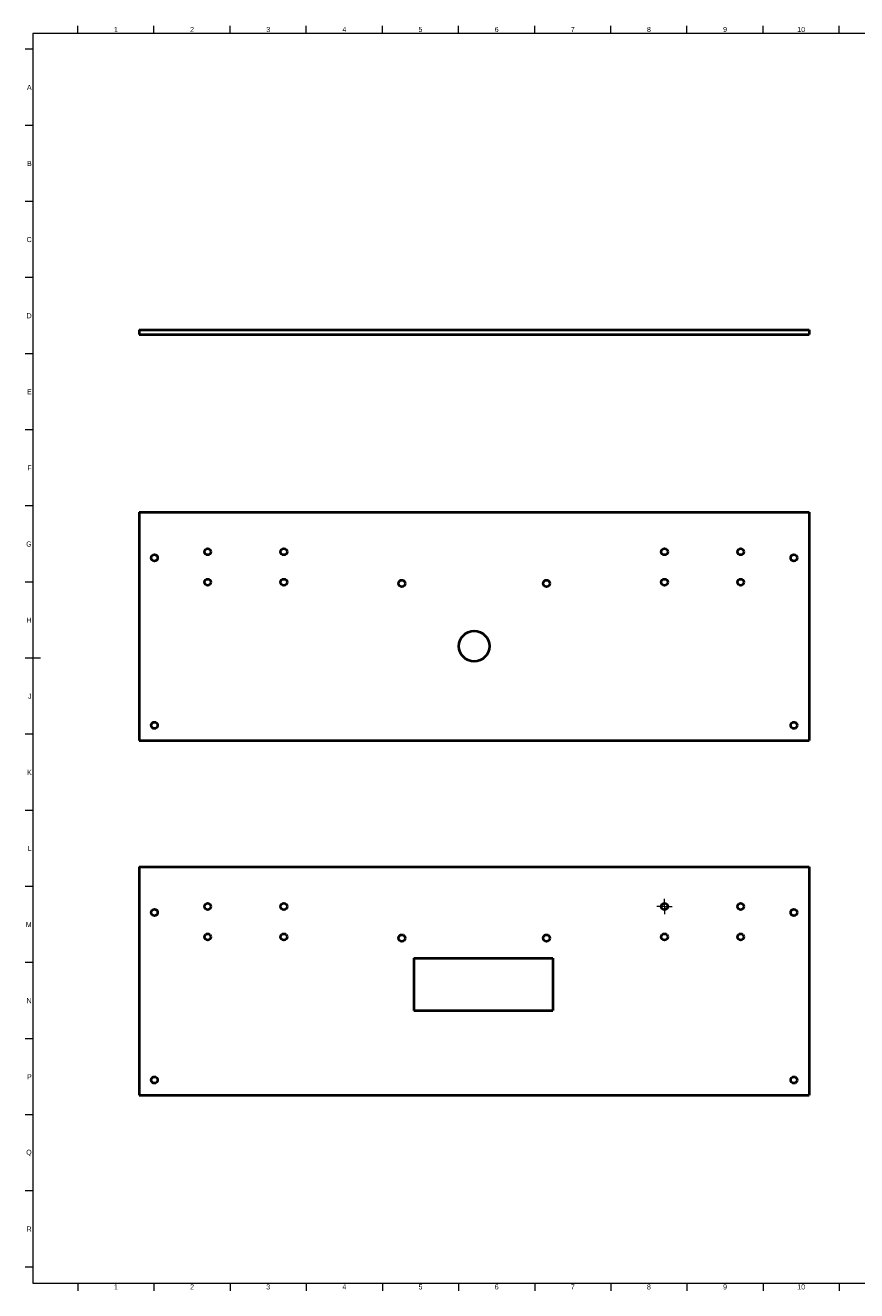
# Model space of a CAD drawing. Header units: millimetres. Extents: x 15 to 1184, y 5 to 836.
# Tile 1 of 3: x 15 to 561, y 5 to 836. Entities that reach past the tile are written whole.
import ezdxf

# ---------------------------------------------------------------- set-up
doc = ezdxf.new("R2010")
doc.units = ezdxf.units.MM
doc.linetypes.add('CenterLine', pattern=[8, 5, -1, 1, -1])
for name, color, linetype in [('기하구조', 7, 'Continuous'), ('주석', 7, 'Continuous'), ('테두리', 7, 'Continuous')]:
    doc.layers.add(name, color=color, linetype=linetype)
doc.styles.add('Shapr0', font='txt', dxfattribs={"height": 3.3495})

# ---------------------------------------------------------------- blocks, each defined once
blk = doc.blocks.new('*U2')
at = {"layer": '주석', "linetype": 'CenterLine', "lineweight": 15}
for p, q in [((434.75, 259.51), (434.75, 262.51)), ((432.65, 257.41), (429.65, 257.41)), ((434.75, 255.31), (434.75, 252.31)), ((436.85, 257.41), (439.85, 257.41))]:
    blk.add_line(p, q, dxfattribs=at)
at = {"layer": '주석', "linetype": 'Continuous', "lineweight": 15}
for q in [(434.75, 262.41), (429.75, 257.41), (434.75, 252.41), (439.75, 257.41)]:
    blk.add_line((434.75, 257.41), q, dxfattribs=at)

msp = doc.modelspace()

# ---------------------------------------------------------------- linework, layer by layer
at = {"layer": '기하구조', "linetype": 'Continuous', "lineweight": 40}
for p, q in [((89.75, 636.25), (529.75, 636.25)), ((89.75, 636.25), (89.75, 633.25)), ((89.75, 633.25), (529.75, 633.25)), ((529.75, 636.25), (529.75, 633.25)), ((89.75, 516.41), (89.75, 366.41)), ((89.75, 516.41), (529.75, 516.41)), ((529.75, 516.41), (529.75, 366.41)), ((89.75, 366.41), (529.75, 366.41)), ((89.75, 283.41), (89.75, 133.41)), ((89.75, 283.41), (529.75, 283.41)), ((529.75, 283.41), (529.75, 133.41)), ((270.2, 223.35), (270.2, 189.03)), ((270.2, 223.35), (361.4, 223.35)), ((361.4, 223.35), (361.4, 189.03)), ((270.2, 189.03), (361.4, 189.03)), ((89.75, 133.41), (529.75, 133.41))]:
    msp.add_line(p, q, dxfattribs=at)
for centre, radius in [((134.75, 490.41), 2.1), ((184.75, 490.41), 2.1), ((434.75, 490.41), 2.1), ((484.75, 490.41), 2.1), ((99.75, 486.41), 2.15), ((519.75, 486.41), 2.15), ((134.75, 470.41), 2.1), ((184.75, 470.41), 2.1), ((262.25, 469.61), 2.25), ((357.25, 469.61), 2.25), ((434.75, 470.41), 2.1), ((484.75, 470.41), 2.1), ((309.75, 428.41), 10), ((99.75, 376.41), 2.15), ((519.75, 376.41), 2.15), ((134.75, 257.41), 2.1), ((184.75, 257.41), 2.1), ((434.75, 257.41), 2.1), ((484.75, 257.41), 2.1), ((99.75, 253.41), 2.15), ((519.75, 253.41), 2.15), ((134.75, 237.41), 2.1), ((184.75, 237.41), 2.1), ((262.25, 236.61), 2.25), ((357.25, 236.61), 2.25), ((434.75, 237.41), 2.1), ((484.75, 237.41), 2.1), ((99.75, 143.41), 2.15), ((519.75, 143.41), 2.15)]:
    msp.add_circle(centre, radius, dxfattribs=at)
at = {"layer": '테두리', "linetype": 'Continuous', "lineweight": 15}
for p, q in [((49.5, 831), (49.5, 836)), ((99.5, 831), (99.5, 836)), ((149.5, 831), (149.5, 836)), ((199.5, 831), (199.5, 836)), ((249.5, 831), (249.5, 836)), ((299.5, 831), (299.5, 836)), ((349.5, 831), (349.5, 836)), ((399.5, 831), (399.5, 836)), ((449.5, 831), (449.5, 836)), ((499.5, 831), (499.5, 836)), ((549.5, 831), (549.5, 836)), ((1179, 831), (20, 831)), ((20, 831), (20, 10)), ((20, 820.5), (15, 820.5)), ((20, 770.5), (15, 770.5)), ((20, 720.5), (15, 720.5)), ((20, 670.5), (15, 670.5)), ((20, 620.5), (15, 620.5)), ((20, 570.5), (15, 570.5)), ((20, 520.5), (15, 520.5)), ((20, 470.5), (15, 470.5)), ((25, 420.5), (15, 420.5)), ((20, 370.5), (15, 370.5)), ((20, 320.5), (15, 320.5)), ((20, 270.5), (15, 270.5)), ((20, 220.5), (15, 220.5)), ((20, 170.5), (15, 170.5)), ((20, 120.5), (15, 120.5)), ((20, 70.5), (15, 70.5)), ((20, 20.5), (15, 20.5)), ((20, 10), (1179, 10)), ((49.5, 10), (49.5, 5)), ((99.5, 10), (99.5, 5)), ((149.5, 10), (149.5, 5)), ((199.5, 10), (199.5, 5)), ((249.5, 10), (249.5, 5)), ((299.5, 10), (299.5, 5)), ((349.5, 10), (349.5, 5)), ((399.5, 10), (399.5, 5)), ((449.5, 10), (449.5, 5)), ((499.5, 10), (499.5, 5)), ((549.5, 10), (549.5, 5))]:
    msp.add_line(p, q, dxfattribs=at)

# ---------------------------------------------------------------- block references
msp.add_blockref('*U2', (0, 0))

# ---------------------------------------------------------------- texts
at = {"layer": '테두리', "linetype": 'Continuous', "lineweight": 15, "width": 3.3495, "style": 'Shapr0'}
for s, insert, char_height, attachment_point in [('1', (74.5, 831.83), 3.35, 8), ('2', (124.5, 831.83), 3.35, 8), ('3', (174.5, 831.83), 3.35, 8), ('4', (224.5, 831.83), 3.35, 8), ('5', (274.5, 831.83), 3.35, 8), ('6', (324.5, 831.83), 3.35, 8), ('7', (374.5, 831.83), 3.35, 8), ('8', (424.5, 831.83), 3.35, 8), ('9', (474.5, 831.83), 3.35, 8), ('10', (524.5, 831.83), 3.349, 8), ('A', (19.17, 795.5), 3.35, 6), ('B', (19.17, 745.5), 3.35, 6), ('C', (19.17, 695.5), 3.35, 6), ('D', (19.17, 645.5), 3.35, 6), ('E', (19.17, 595.5), 3.35, 6), ('F', (19.17, 545.5), 3.35, 6), ('G', (19.17, 495.5), 3.35, 6), ('H', (19.17, 445.5), 3.35, 6), ('J', (19.17, 395.5), 3.35, 6), ('K', (19.17, 345.5), 3.35, 6), ('L', (19.17, 295.5), 3.35, 6), ('M', (19.17, 245.5), 3.35, 6), ('N', (19.17, 195.5), 3.35, 6), ('P', (19.17, 145.5), 3.35, 6), ('Q', (19.17, 95.5), 3.35, 6), ('R', (19.17, 45.5), 3.35, 6), ('1', (74.5, 9.17), 3.35, 2), ('2', (124.5, 9.17), 3.35, 2), ('3', (174.5, 9.17), 3.35, 2), ('4', (224.5, 9.17), 3.35, 2), ('5', (274.5, 9.17), 3.35, 2), ('6', (324.5, 9.17), 3.35, 2), ('7', (374.5, 9.17), 3.35, 2), ('8', (424.5, 9.17), 3.35, 2), ('9', (474.5, 9.17), 3.35, 2), ('10', (524.5, 9.17), 3.349, 2)]:
    msp.add_mtext(s, dxfattribs=dict(at, insert=insert, char_height=char_height, attachment_point=attachment_point))

doc.saveas('drawing.dxf')
